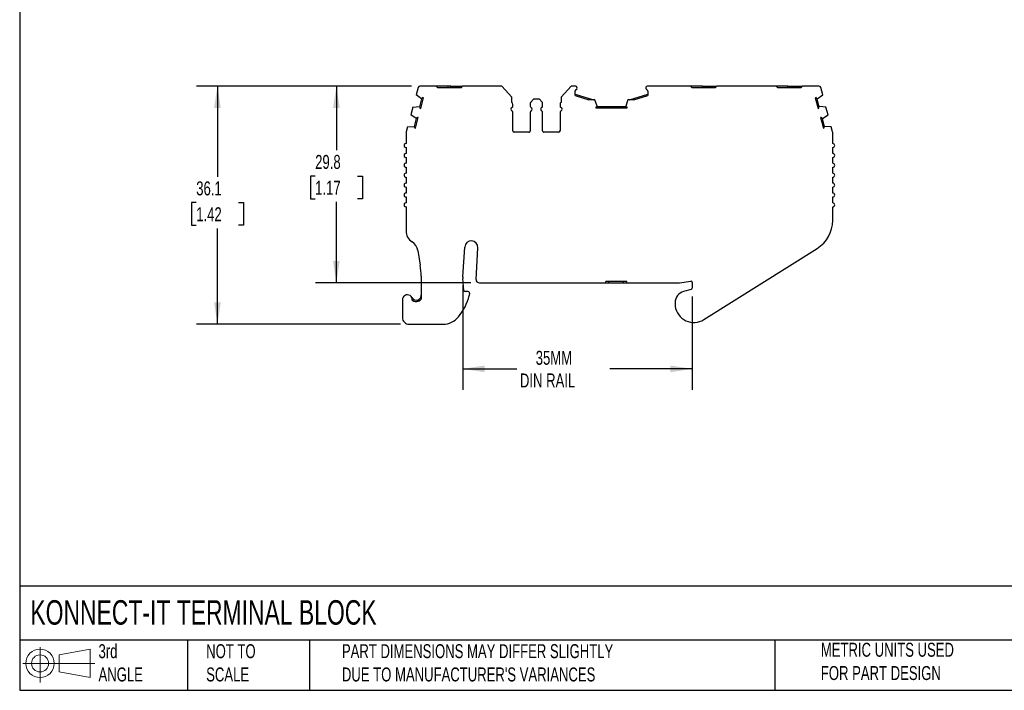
# Model space of a CAD drawing. Header units: millimetres. Extents: x 6 to 273, y 6 to 210.
# Tile 1 of 5: x 6 to 155, y 6 to 108. Entities that reach past the tile are written whole.
import ezdxf

# ---------------------------------------------------------------- set-up
doc = ezdxf.new("R2010")
doc.units = ezdxf.units.MM
doc.linetypes.add('SLD-Solid', pattern=[0])
doc.layers.add('DIMENSIONS', color=140, linetype='SLD-Solid', lineweight=25)
doc.layers.add('TEXT', color=140, linetype='SLD-Solid', lineweight=25)
doc.layers.add('SLD-DEFPOINTS', color=7, linetype='Continuous')
doc.styles.add('SLDTEXTSTYLE0', font='TXT', dxfattribs={"width": 0.7})
doc.dimstyles.new('SLDDIMSTYLE0', dxfattribs={"dimtxt": 2.158008, "dimasz": 3.302, "dimexe": 0, "dimexo": 0.0625, "dimgap": 0.539502, "dimtad": 0, "dimtih": 1, "dimtoh": 1, "dimrnd": 1e-09, "dimzin": 12, "dimdsep": 46, "dimtxsty": 'SLDTEXTSTYLE0', "dimsah": 1, "dimcen": 0.09, "dimadec": 0, "dimazin": 3, "dimtfac": 1, "dimtofl": 0, "dimtmove": 0, "dimatfit": 3, "dimfxl": 0, "dimfrac": 2, "dimtolj": 1, "dimtzin": 12, "dimarcsym": 0})

# ---------------------------------------------------------------- blocks, each defined once
blk = doc.blocks.new('Block11')
at = {"color": 7, "linetype": 'SLD-Solid', "lineweight": 18}
for p, q in [((2.59, 5.31), (2.59, 0)), ((5.48, 4.17), (10.18, 5.03)), ((10.18, 5.03), (10.18, 0.73)), ((5.48, 1.6), (5.48, 4.17)), ((0, 2.88), (10.87, 2.88)), ((5.48, 1.6), (10.18, 0.73))]:
    blk.add_line(p, q, dxfattribs=at)
for radius in [2.15, 1.29]:
    blk.add_circle((2.59, 2.88), radius, dxfattribs=at)
blk = doc.blocks.new('Block12')
at = {"layer": 'SLD-DEFPOINTS'}
blk.add_blockref('Block11', (0, 0), dxfattribs=at)
blk = doc.blocks.new('_D')
at = {"layer": 'DIMENSIONS'}
for p, q in [((65.65, 97.89), (51.1, 97.89)), ((54.28, 97.89), (54.28, 88.17)), ((51.07, 84.25), (50.34, 84.25)), ((50.34, 84.25), (50.34, 80.82)), ((57.48, 84.25), (58.21, 84.25)), ((58.21, 84.25), (58.21, 80.82)), ((50.34, 80.82), (51.07, 80.82)), ((58.21, 80.82), (57.48, 80.82)), ((54.28, 68.08), (54.28, 80.34)), ((74.65, 68.08), (51.1, 68.08))]:
    blk.add_line(p, q, dxfattribs=at)
for points in [[(54.28, 97.89), (53.77, 94.59), (54.78, 94.59)], [(54.28, 68.08), (54.78, 71.38), (53.77, 71.38)]]:
    blk.add_solid(points, dxfattribs=at)
at = {"layer": 'DIMENSIONS', "char_height": 2.117, "attachment_point": 1, "style": 'SLDTEXTSTYLE0'}
for s, insert in [('29.8', (51.07, 87.46)), ('1.17', (51.07, 83.55))]:
    blk.add_mtext(s, dxfattribs=dict(at, insert=insert))
blk = doc.blocks.new('_D_1')
at = {"layer": 'DIMENSIONS'}
for p, q in [((65.65, 97.89), (33.1, 97.89)), ((36.28, 97.89), (36.28, 84.15)), ((33.07, 80.23), (32.34, 80.23)), ((32.34, 80.23), (32.34, 76.81)), ((39.48, 80.23), (40.21, 80.23)), ((40.21, 80.23), (40.21, 76.81)), ((32.34, 76.81), (33.07, 76.81)), ((36.28, 61.82), (36.28, 76.32)), ((40.21, 76.81), (39.48, 76.81)), ((64.01, 61.82), (33.1, 61.82))]:
    blk.add_line(p, q, dxfattribs=at)
for points in [[(36.28, 97.89), (35.77, 94.59), (36.78, 94.59)], [(36.28, 61.82), (36.78, 65.12), (35.77, 65.12)]]:
    blk.add_solid(points, dxfattribs=at)
at = {"layer": 'DIMENSIONS', "char_height": 2.117, "attachment_point": 1, "style": 'SLDTEXTSTYLE0'}
for s, insert in [('36.1', (33.07, 83.45)), ('1.42', (33.07, 79.53))]:
    blk.add_mtext(s, dxfattribs=dict(at, insert=insert))
blk = doc.blocks.new('_D_2')
at = {"layer": 'DIMENSIONS'}
for p, q in [((73.44, 67.7), (73.44, 51.88)), ((108.14, 66.01), (108.14, 51.88)), ((73.44, 55.05), (81.58, 55.05)), ((108.14, 55.05), (95.67, 55.05))]:
    blk.add_line(p, q, dxfattribs=at)
for points in [[(73.44, 55.05), (76.74, 54.54), (76.74, 55.56)], [(108.14, 55.05), (104.84, 55.56), (104.84, 54.54)]]:
    blk.add_solid(points, dxfattribs=at)
at = {"layer": 'DIMENSIONS', "char_height": 2.117, "attachment_point": 1, "style": 'SLDTEXTSTYLE0'}
for s, insert in [('35MM', (84.45, 57.78)), ('DIN RAIL', (82.06, 54.35))]:
    blk.add_mtext(s, dxfattribs=dict(at, insert=insert))

msp = doc.modelspace()

# ---------------------------------------------------------------- linework, layer by layer
for p, q in [((66.635, 97.665), (66.333, 96.539)), ((69.393, 97.887), (66.924, 97.887)), ((69.393, 97.887), (69.593, 97.687)), ((71.193, 97.887), (69.393, 97.887)), ((69.593, 97.687), (73.193, 97.687)), ((71.193, 97.687), (71.193, 97.887)), ((71.593, 97.887), (71.193, 97.887)), ((71.593, 97.687), (71.593, 97.887)), ((71.593, 97.887), (73.393, 97.887)), ((73.193, 97.687), (73.393, 97.887)), ((79.343, 97.887), (73.393, 97.887)), ((80.845, 96.226), (79.343, 97.887)), ((89.79, 97.887), (88.289, 96.226)), ((90.41, 97.887), (89.79, 97.887)), ((90.41, 96.44), (90.41, 97.141)), ((107.884, 97.887), (101.41, 97.887)), ((101.41, 97.141), (101.41, 96.44)), ((108.084, 97.687), (107.884, 97.887)), ((108.084, 97.687), (111.684, 97.687)), ((109.684, 97.687), (109.684, 97.887)), ((109.684, 97.887), (110.084, 97.887)), ((110.084, 97.687), (110.084, 97.887)), ((110.084, 97.887), (111.884, 97.887)), ((111.884, 97.887), (111.684, 97.687)), ((120.824, 97.887), (111.884, 97.887)), ((121.024, 97.687), (120.824, 97.887)), ((121.024, 97.687), (124.624, 97.687)), ((122.624, 97.687), (122.624, 97.887)), ((122.624, 97.887), (123.024, 97.887)), ((123.024, 97.687), (123.024, 97.887)), ((123.024, 97.887), (124.824, 97.887)), ((124.824, 97.887), (124.624, 97.687)), ((127.295, 97.887), (124.824, 97.887)), ((127.886, 96.539), (127.585, 97.665)), ((67.162, 95.98), (66.333, 96.539)), ((66.897, 94.758), (67.22, 95.965)), ((67.038, 94.513), (67.465, 96.106)), ((67.22, 95.965), (67.162, 95.98)), ((67.465, 96.106), (67.346, 96.138)), ((80.845, 95.387), (80.845, 96.226)), ((84.133, 95.887), (83.721, 95.475)), ((85, 95.887), (84.133, 95.887)), ((85.413, 95.475), (85, 95.887)), ((88.289, 96.226), (88.289, 95.387)), ((90.41, 96.649), (93.184, 95.799)), ((90.41, 96.44), (92.502, 95.799)), ((93.41, 95.799), (92.502, 95.799)), ((93.735, 94.856), (93.41, 95.799)), ((98.409, 95.799), (98.084, 94.856)), ((99.317, 95.799), (98.409, 95.799)), ((98.634, 95.799), (101.41, 96.649)), ((99.317, 95.799), (101.41, 96.44)), ((126.873, 96.138), (126.754, 96.106)), ((126.754, 96.106), (127.181, 94.513)), ((126.999, 95.965), (127.057, 95.98)), ((126.999, 95.965), (127.323, 94.758)), ((127.057, 95.98), (127.886, 96.539)), ((65.841, 94.704), (65.531, 93.545)), ((65.841, 94.704), (66.839, 94.773)), ((66.839, 94.773), (66.897, 94.758)), ((66.919, 94.545), (67.038, 94.513)), ((81, 94.845), (81, 95.124)), ((81, 91.087), (81, 93.929)), ((83.633, 95.263), (83.633, 94.845)), ((83.633, 93.929), (83.633, 91.087)), ((85.5, 94.845), (85.5, 95.263)), ((85.5, 91.087), (85.5, 93.929)), ((88.133, 95.124), (88.133, 94.845)), ((88.133, 93.929), (88.133, 91.087)), ((93.535, 94.719), (93.535, 94.595)), ((93.535, 94.595), (98.284, 94.595)), ((93.735, 94.795), (93.735, 94.856)), ((93.735, 94.795), (98.084, 94.795)), ((98.084, 94.856), (98.084, 94.795)), ((98.284, 94.595), (98.284, 94.719)), ((127.181, 94.513), (127.3, 94.545)), ((127.381, 94.773), (127.323, 94.758)), ((128.378, 94.704), (127.381, 94.773)), ((128.689, 93.545), (128.378, 94.704)), ((66.36, 92.986), (65.531, 93.545)), ((65.531, 93.545), (65.531, 93.545)), ((66.095, 91.764), (66.418, 92.971)), ((66.236, 91.519), (66.663, 93.112)), ((66.418, 92.971), (66.36, 92.986)), ((66.663, 93.112), (66.544, 93.144)), ((127.676, 93.144), (127.556, 93.112)), ((127.556, 93.112), (127.983, 91.519)), ((127.801, 92.971), (127.86, 92.986)), ((127.801, 92.971), (128.125, 91.764)), ((127.86, 92.986), (128.689, 93.545)), ((65.039, 91.71), (64.834, 90.943)), ((65.039, 91.71), (66.036, 91.779)), ((66.036, 91.779), (66.095, 91.764)), ((66.117, 91.551), (66.236, 91.519)), ((127.983, 91.519), (128.102, 91.551)), ((128.183, 91.779), (128.125, 91.764)), ((129.179, 91.71), (128.183, 91.779)), ((129.386, 90.936), (129.179, 91.71)), ((64.823, 90.865), (64.823, 89.187)), ((83.433, 90.887), (81.2, 90.887)), ((87.933, 90.887), (85.7, 90.887)), ((129.396, 89.187), (129.396, 90.858)), ((64.823, 88.587), (64.823, 87.687)), ((129.396, 87.687), (129.396, 88.587)), ((64.823, 87.087), (64.823, 86.187)), ((129.396, 86.187), (129.396, 87.087)), ((64.823, 85.587), (64.823, 84.687)), ((129.396, 84.687), (129.396, 85.587)), ((64.823, 84.087), (64.823, 83.187)), ((129.396, 83.187), (129.396, 84.087)), ((64.823, 82.587), (64.823, 81.687)), ((129.396, 81.687), (129.396, 82.587)), ((64.823, 81.087), (64.823, 80.187)), ((129.396, 80.187), (129.396, 81.087)), ((64.823, 79.587), (64.823, 75.972)), ((129.396, 77.526), (129.396, 79.587)), ((73.436, 68.972), (73.709, 73.501)), ((75.418, 68.608), (75.706, 73.381)), ((109.911, 62.516), (127.057, 73.293)), ((66.603, 72.96), (66.975, 70.753)), ((67.115, 69.088), (67.115, 65.608)), ((73.549, 66.933), (73.437, 68.726)), ((75.917, 68.078), (95.039, 68.078)), ((95.039, 68.078), (95.039, 68.278)), ((98.239, 68.278), (95.039, 68.278)), ((95.039, 68.078), (95.539, 68.078)), ((95.539, 68.078), (95.539, 68.278)), ((95.539, 68.078), (97.739, 68.078)), ((97.739, 68.078), (97.739, 68.278)), ((97.739, 68.078), (98.239, 68.078)), ((98.239, 68.078), (98.239, 68.278)), ((98.239, 68.078), (106.063, 68.078)), ((106.211, 68.089), (107.909, 68.343)), ((107.99, 67.088), (106.839, 66.779)), ((108.139, 68.145), (108.139, 67.281)), ((74.238, 66.745), (73.749, 66.745)), ((74.437, 66.523), (74.396, 66.157)), ((64.276, 65.515), (64.276, 62.815)), ((66.615, 65.275), (66.615, 65.484)), ((105.539, 65.085), (105.539, 64.785)), ((65.276, 61.815), (65.749, 61.815)), ((65.749, 61.815), (70.428, 61.815))]:
    msp.add_line(p, q)
at = {"flags": 128}
for points in [[(109.684, 97.887), (109.309, 97.887), (108.943, 97.887), (108.593, 97.887), (108.266, 97.887), (107.97, 97.887), (107.884, 97.887)], [(122.624, 97.887), (122.249, 97.887), (121.883, 97.887), (121.533, 97.887), (121.206, 97.887), (120.91, 97.887), (120.824, 97.887)]]:
    msp.add_lwpolyline(points, dxfattribs=at)
for centre, radius, start, end in [((66.924, 97.587), 0.3, 90, 164.99991), ((90.41, 97.587), 0.3, 1.13212, 90), ((90.61, 97.141), 0.2, 113.57818, 180.00006), ((90.41, 97.599), 0.3, 293.57818, 358.86788), ((101.41, 97.587), 0.3, 90.00002, 178.86788), ((101.41, 97.599), 0.3, 181.13212, 246.42195), ((101.21, 97.141), 0.2, 359.9998, 66.42206), ((127.295, 97.587), 0.3, 15.00016, 90.00002), ((67.678, 95.764), 0.5, 131.64171, 156.38044), ((80.7, 95.124), 0.3, 0.00007, 61.24544), ((83.933, 95.263), 0.3, 135, 180), ((85.2, 95.263), 0.3, 360, 45), ((88.433, 95.124), 0.3, 118.75456, 179.99993), ((126.541, 95.764), 0.5, 23.61956, 48.35829), ((67.394, 94.702), 0.5, 173.61956, 198.35829), ((81, 94.387), 0.3, 113.57818, 246.42182), ((80.8, 94.845), 0.2, 293.57818, 0), ((80.8, 93.929), 0.2, 0.00011, 66.42182), ((83.833, 94.845), 0.2, 180.00006, 246.42182), ((83.833, 93.929), 0.2, 113.57818, 180), ((83.633, 94.387), 0.3, 293.57818, 66.42182), ((85.5, 94.387), 0.3, 113.57818, 246.42182), ((85.3, 94.845), 0.2, 293.57818, 359.99994), ((85.3, 93.929), 0.2, 360, 66.42182), ((88.333, 94.845), 0.2, 180, 246.42182), ((88.333, 93.929), 0.2, 113.57818, 179.99989), ((88.133, 94.387), 0.3, 293.57818, 66.42182), ((93.81, 94.301), 0.5, 98.61956, 123.35829), ((98.009, 94.301), 0.5, 56.64171, 81.38044), ((126.826, 94.702), 0.5, 341.64171, 6.38044), ((66.876, 92.77), 0.5, 131.64169, 156.38043), ((127.343, 92.77), 0.5, 23.61956, 48.35829), ((65.123, 90.865), 0.3, 164.99989, 180), ((66.592, 91.708), 0.5, 173.61915, 198.35782), ((81.2, 91.087), 0.2, 180, 269.99994), ((83.433, 91.087), 0.2, 270.00002, 0.00003), ((85.7, 91.087), 0.2, 179.99997, 269.99998), ((87.933, 91.087), 0.2, 270.00006, 0), ((127.628, 91.708), 0.5, 341.64171, 6.38044), ((129.096, 90.858), 0.3, 0.00047, 15.00053), ((64.823, 88.887), 0.3, 89.99995, 269.99996), ((129.396, 88.887), 0.3, 269.99994, 89.99982), ((64.823, 87.387), 0.3, 89.99997, 270.00005), ((129.396, 87.387), 0.3, 270.00002, 89.99986), ((64.823, 85.887), 0.3, 89.99996, 270.00007), ((129.396, 85.887), 0.3, 269.99994, 89.99994), ((64.823, 84.387), 0.3, 90.00001, 270.00001), ((129.396, 84.387), 0.3, 270, 89.99989), ((64.823, 82.887), 0.3, 89.99993, 270.00009), ((129.396, 82.887), 0.3, 269.99994, 89.99994), ((64.823, 81.387), 0.3, 90.00001, 270.00001), ((129.396, 81.387), 0.3, 269.99994, 89.99994), ((64.823, 79.887), 0.3, 89.9999, 270.00012), ((129.396, 79.887), 0.3, 269.99994, 89.99994), ((124.396, 77.526), 5, 302.15067, 0), ((66.823, 75.972), 2, 179.99997, 236.75668), ((64.631, 72.627), 2, 9.58254, 56.7566), ((74.708, 73.441), 1, 356.54861, 176.54861), ((57.115, 69.088), 10, 359.99996, 9.58252), ((75.433, 68.851), 2, 176.54876, 183.60106), ((75.917, 68.578), 0.5, 176.54861, 270), ((106.063, 69.078), 1, 270.00005, 278.52504), ((107.939, 68.145), 0.2, 0.00028, 98.52493), ((107.939, 67.281), 0.2, 285.00039, 0), ((65.026, 65.515), 0.75, 354.87427, 180.00001), ((66.365, 66.191), 0.75, 206.78319, 289.47119), ((66.26, 68.249), 8.4, 320.51208, 345.57919), ((73.749, 66.945), 0.2, 183.60077, 270), ((74.238, 66.545), 0.2, 353.60104, 90), ((107.293, 65.085), 1.754, 104.99998, 180.00001), ((66.365, 66.191), 0.95, 231.44699, 289.47119), ((107.293, 64.785), 1.754, 180, 187.94871), ((108.388, 64.938), 2.86, 187.94871, 302.15067), ((65.276, 62.815), 1, 179.99999, 270.00001), ((70.428, 64.815), 3, 269.99999, 320.51208)]:
    msp.add_arc(centre, radius, start, end)
for points, knots in [([(66.615, 65.484), (66.634, 65.491), (66.674, 65.507), (66.731, 65.536), (66.788, 65.571), (66.855, 65.621), (66.929, 65.692), (67.022, 65.815), (67.081, 65.951), (67.111, 66.088), (67.113, 66.157), (67.115, 66.191)], [0, 0, 0, 0, 0.0578412, 0.1188243, 0.1831689, 0.2508936, 0.3660629, 0.5009949, 0.7497955, 0.8753408, 1, 1, 1, 1]), ([(66.681, 65.296), (66.774, 65.328), (66.859, 65.375), (67.003, 65.483), (67.064, 65.542), (67.115, 65.608)], [0, 0, 0, 0, 0.25, 0.25, 0.46387119, 0.46387119, 0.46387119, 0.46387119])]:
    msp.add_open_spline(points, degree=3, knots=knots)
at = {"layer": 'TEXT'}
for p, q in [((6.35, 209.55), (6.35, 6.35)), ((273.05, 22.126), (6.35, 22.126)), ((273.05, 13.97), (6.35, 13.97)), ((31.75, 13.97), (31.75, 6.35)), ((50.212, 13.97), (50.212, 6.35)), ((120.646, 13.97), (120.646, 6.35)), ((6.35, 6.35), (273.05, 6.35))]:
    msp.add_line(p, q, dxfattribs=at)

# ---------------------------------------------------------------- block references
at = {"layer": 'SLD-DEFPOINTS'}
msp.add_blockref('Block12', (6.838, 7.554), dxfattribs=at)

# ---------------------------------------------------------------- texts
at = {"layer": 'TEXT', "attachment_point": 1, "style": 'SLDTEXTSTYLE0'}
for s, insert, char_height in [('KONNECT-IT TERMINAL BLOCK', (7.966, 20.006), 3.70417), ('3rd^JANGLE', (18.282, 13.338), 2.1167), ('METRIC UNITS USED ^JFOR PART DESIGN', (127.604, 13.556), 2.11667), ('NOT TO^JSCALE', (34.575, 13.338), 2.11667), ("PART DIMENSIONS MAY DIFFER SLIGHTLY ^JDUE TO MANUFACTURER'S VARIANCES", (55.119, 13.341), 2.11667)]:
    msp.add_mtext(s, dxfattribs=dict(at, insert=insert, char_height=char_height))

# ---------------------------------------------------------------- dimensions: what is measured, and where the dimension line sits
at = {"layer": 'DIMENSIONS'}
for base, p1, angle, picture, middle in [((36.276, 97.887), (65.276, 61.815), 270, '_D_1', (36.276, 80.235)), ((54.276, 97.887), (75.917, 68.078), 90, '_D', (54.276, 84.253))]:
    dim = msp.add_linear_dim(base=base, p1=p1, p2=(66.924, 97.887), angle=angle, dimstyle='SLDDIMSTYLE0', dxfattribs=at)
    dim.commit()
    dim.dimension.update_dxf_attribs({"geometry": picture, "text_midpoint": middle, "dimtype": 160})
dim = msp.add_linear_dim(base=(73.436, 55.053), p1=(108.139, 67.281), p2=(73.436, 68.972), angle=0, text='35MM\\PDIN RAIL', dimstyle='SLDDIMSTYLE0', dxfattribs=at)
dim.commit()
dim.dimension.update_dxf_attribs({"geometry": '_D_2', "text_midpoint": (88.625, 55.053), "dimtype": 160})

doc.saveas('drawing.dxf')
